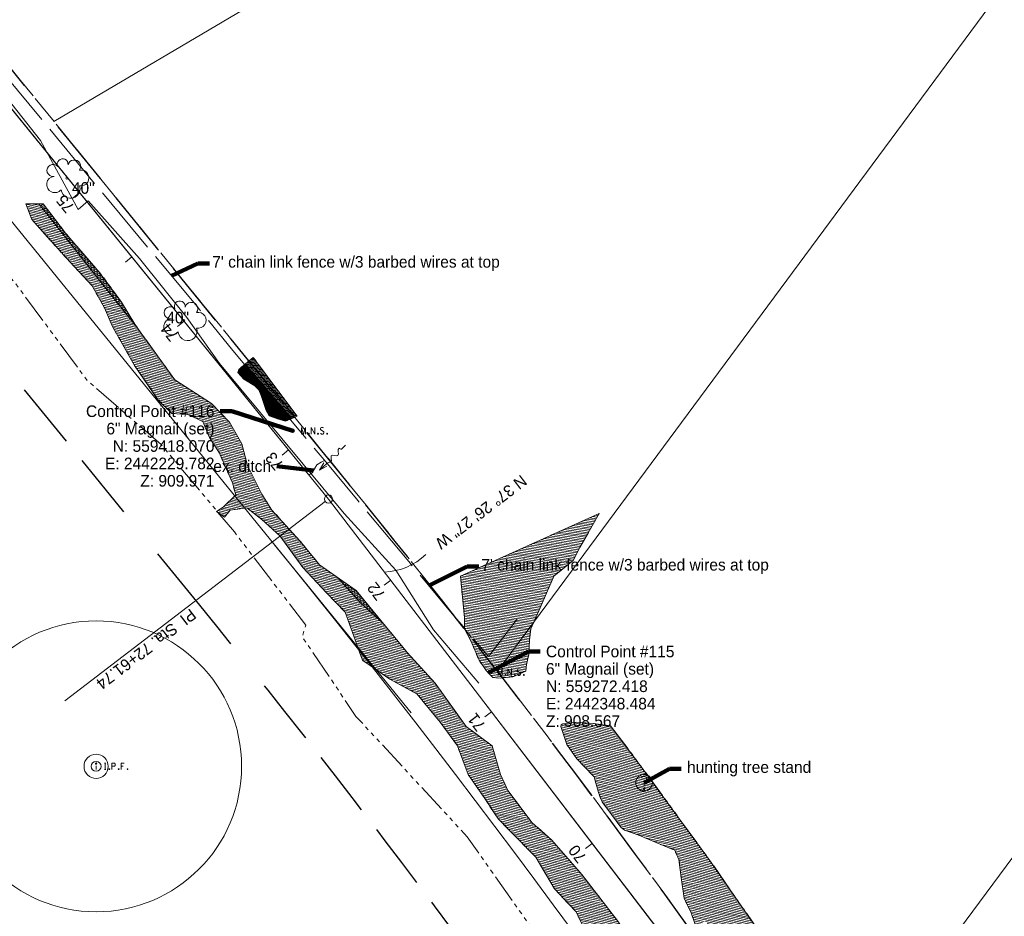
# Model space of a CAD drawing. Header units: feet. Extents: x 2433273 to 2447442, y 555003 to 575201.
# Tile 93 of 226: x 2442065 to 2442659, y 559125 to 559666. Entities that reach past the tile are written whole.
import ezdxf
from ezdxf.enums import TextEntityAlignment as Align

# ---------------------------------------------------------------- set-up
doc = ezdxf.new("R2010")
doc.units = ezdxf.units.FT
doc.header["$LTSCALE"] = 50
doc.header["$MEASUREMENT"] = 0
for name, pattern in [('cl20', [100, 5, -5, 80, -5, 5]), ('cl50', [100, 7.5, -7.5, 70, -7.5, 7.5]), ('corp', [0.4, 0.05, 0.09, 0.08, 0.09, 0.05, -0.04]), ('DGN Style 2', [484.236387, 290.541832, -193.694555]), ('DGN Style 3', [677.930942, 484.236387, -193.694555]), ('esmtrrex', [4.75, 0.8, -0.325, -0.325, 0.8, -0.3, 0.8, -0.3, 0.8, -0.3]), ('fenceex', [1, 0.85, -0.075, -0.075]), ('stream', [1.4, 0.7, -0.1, 0.1, -0.1, 0.1, -0.1, 0.1, -0.1])]:
    doc.linetypes.add(name, pattern=pattern)
for name, color, linetype, lineweight in [('DR_X_Ditch', 133, 'stream', 0), ('DR_X_Flow_Arrow', 151, 'Continuous', 0), ('DV_X_Corp_Line', 7, 'corp', 0), ('DV_X_Property_Line', 7, 'Continuous', 0), ('EV_Ecological_Wetlands', 151, 'stream', 13), ('GE_P_CL_50', 7, 'cl50', 13), ('RD_X_Fence', 230, 'fenceex', 0), ('RD_X_Misc_Items', 1, 'DGN Style 3', 13), ('RW_X_CL_20', 6, 'cl20', 0), ('RW_X_Esmt_RR', 6, 'esmtrrex', 30), ('SV_P_Control_Cells_Set', 7, 'Continuous', 0), ('SV_X_Mon_Cells_Found', 7, 'Continuous', 0), ('SV_X_Text', 7, 'Continuous', 0), ('SV_X_Top_of_Bank', 97, 'DGN Style 2', 0), ('UT_X_Electric_Cells', 1, 'Continuous', 0), ('VG_X_Cells', 3, 'Continuous', 0), ('VG_X_Text', 7, 'Continuous', 0)]:
    doc.layers.add(name, color=color, linetype=linetype, lineweight=lineweight)
doc.layers.add('GK_Visualization', color=30, linetype='Continuous', lineweight=13, plot=False)
doc.styles.add('Slanted-Normal LS 0.50', font='font31.shx', dxfattribs={"height": 0.14})
doc.styles.add('Slanted-Normal LS 0.50_0', font='font31.shx')
doc.styles.add('Style-font30', font='font30.shx')
doc.styles.add('Style-font31', font='font31.shx')
doc.dimstyles.new('Dec-0  Slanted', dxfattribs={"dimscale": 50, "dimtxt": 0.14, "dimasz": 0.14, "dimexe": 0.07, "dimexo": 0.07, "dimgap": 0.07, "dimtad": 1, "dimdec": 0, "dimzin": 3, "dimdsep": 46, "dimtxsty": 'Slanted-Normal LS 0.50_0', "dimcen": 0.09, "dimclrd": 97, "dimclre": 97, "dimclrt": 7, "dimadec": 0, "dimazin": 3, "dimtfac": 1, "dimtdec": 0, "dimtofl": 0, "dimtmove": 1, "dimatfit": 1, "dimfxl": 1, "dimtzin": 3, "dimlwd": 0, "dimlwe": 0, "dimarcsym": 0})

# ---------------------------------------------------------------- blocks, each defined once
blk = doc.blocks.new('X_113')
at = {"layer": 'GK_Visualization', "color": 1, "linetype": 'Continuous', "lineweight": 0}
for p, q in [((-0.07, -0.07), (0.07, 0.07)), ((-0.07, 0.07), (0.07, -0.07))]:
    blk.add_line(p, q, dxfattribs=at)
blk = doc.blocks.new('X_114')
at = {"layer": 'GK_Visualization', "color": 1, "linetype": 'Continuous', "lineweight": 0}
for p, q in [((-0.07, -0.07), (0.07, 0.07)), ((-0.07, 0.07), (0.07, -0.07))]:
    blk.add_line(p, q, dxfattribs=at)
blk = doc.blocks.new('DFL-X_2')
at = {"layer": 'DR_X_Flow_Arrow', "color": 151, "linetype": 'Continuous', "lineweight": 0, "flags": 128}
blk.add_lwpolyline([(-0.08, -0.0214), (0, 0), (-0.08, 0.0215)], dxfattribs=at)
at = {"layer": 'DR_X_Flow_Arrow', "color": 151, "linetype": 'Continuous', "lineweight": 0}
blk.add_open_spline([(0, 0), (-0.0277, 0.0001), (-0.0554, 0.0002), (-0.0831, 0.0003), (-0.0943, 0.0003), (-0.1051, 0.005), (-0.116, 0.0078), (-0.1231, 0.0095), (-0.1298, 0.0131), (-0.1368, 0.015), (-0.1546, 0.0198), (-0.1637, -0.0202), (-0.1792, -0.0218), (-0.1969, -0.0235), (-0.2128, 0.0182), (-0.2278, 0.0195), (-0.2441, 0.0209), (-0.2649, -0.0281), (-0.2838, -0.0218), (-0.2905, -0.0195), (-0.2867, 0.0007), (-0.2951, 0.0006), (-0.3134, 0.0004), (-0.3317, 0.0002), (-0.35, 0)], degree=3, knots=[0, 0, 0, 0, 0.203531, 0.203531, 0.203531, 0.286234, 0.286234, 0.286234, 0.340272, 0.340272, 0.340272, 0.477755, 0.477755, 0.477755, 0.633727, 0.633727, 0.633727, 0.804111, 0.804111, 0.804111, 0.865463, 0.865463, 0.865463, 1, 1, 1, 1], dxfattribs=at)
blk = doc.blocks.new('UOBJ_2')
at = {"layer": 'RD_X_Misc_Items', "color": 7, "linetype": 'Continuous', "lineweight": 0}
blk.add_line((0, -0.038), (0, -0.014), dxfattribs=at)
for centre, radius in [((0, 0), 0.1), ((0, -0.071), 0.00852)]:
    blk.add_circle(centre, radius, dxfattribs=at)
for centre, radius, start, end in [((-0.003, 0.041), 0.0377, 88.324, 152.5385), ((-0.001, 0.044), 0.0344, 291.9329, 92.4584), ((0.029, -0.012), 0.0294, 125.4618, 184.0829)]:
    blk.add_arc(centre, radius, start, end, dxfattribs=at)
blk = doc.blocks.new('TREE_3')
at = {"layer": 'VG_X_Cells', "color": 3, "linetype": 'Continuous', "lineweight": 0}
blk.add_circle((0, 0), 0.012, dxfattribs=at)
for centre, radius, start, end in [((-0.165, 0.093), 0.0735, 39.0625, 279.5412), ((-0.049, 0.168), 0.0658, 354.0047, 205.9741), ((0.091, 0.141), 0.0776, 323.83, 165.0376), ((-0.143, -0.077), 0.0987, 96.1722, 320.5737), ((0.173, 0.002), 0.0957, 259.1453, 101.4596), ((0.047, -0.13), 0.114, 184.9476, 19.4572)]:
    blk.add_arc(centre, radius, start, end, dxfattribs=at)
blk = doc.blocks.new('TREE_10')
at = {"layer": 'VG_X_Cells', "color": 3, "linetype": 'Continuous', "lineweight": 0}
blk.add_circle((0, 0), 0.012, dxfattribs=at)
for centre, radius, start, end in [((-0.165, 0.093), 0.0735, 39.0625, 279.5412), ((-0.049, 0.168), 0.0658, 354.0047, 205.9741), ((0.091, 0.141), 0.0776, 323.83, 165.0376), ((-0.143, -0.077), 0.0987, 96.1722, 320.5737), ((0.173, 0.002), 0.0957, 259.1453, 101.4596), ((0.047, -0.13), 0.114, 184.9476, 19.4572)]:
    blk.add_arc(centre, radius, start, end, dxfattribs=at)
blk = doc.blocks.new('MNAILS_16')
at = {"layer": 'SV_P_Control_Cells_Set', "linetype": 'Continuous', "lineweight": 0}
h = blk.add_hatch(color=7, dxfattribs=at)
edge = h.paths.add_edge_path()
edge.add_arc((0, 0), 0.0249, 0, 360)
at = {"layer": 'SV_P_Control_Cells_Set', "color": 7, "linetype": 'Continuous', "lineweight": 0, "flags": 128}
for points in [[(0.105, -0.04), (0.105, 0.04), (0.13, -0.04), (0.154, 0.04), (0.154, -0.04)], [(0.223, -0.04), (0.223, 0.04), (0.264, -0.04), (0.264, 0.04)], [(0.372, 0.034), (0.371, 0.036), (0.369, 0.037), (0.364, 0.039), (0.358, 0.04), (0.354, 0.04), (0.352, 0.04), (0.345, 0.038), (0.339, 0.034), (0.335, 0.029), (0.334, 0.024), (0.334, 0.02), (0.335, 0.015), (0.339, 0.011), (0.37, -0.008), (0.372, -0.01), (0.373, -0.013), (0.375, -0.017), (0.375, -0.02), (0.374, -0.024), (0.373, -0.027), (0.372, -0.03), (0.371, -0.032), (0.37, -0.034), (0.369, -0.036), (0.367, -0.038), (0.365, -0.039), (0.363, -0.039), (0.358, -0.04), (0.35, -0.04), (0.345, -0.039), (0.338, -0.034), (0.334, -0.031)], [(0.193, -0.029), (0.195, -0.029), (0.197, -0.031), (0.199, -0.033), (0.199, -0.036), (0.197, -0.039), (0.195, -0.04), (0.193, -0.04), (0.191, -0.039), (0.189, -0.036), (0.189, -0.033), (0.191, -0.031), (0.193, -0.029)], [(0.303, -0.029), (0.306, -0.029), (0.308, -0.031), (0.31, -0.033), (0.31, -0.036), (0.308, -0.039), (0.306, -0.04), (0.303, -0.04), (0.302, -0.039), (0.3, -0.036), (0.3, -0.033), (0.302, -0.031), (0.303, -0.029)], [(0.413, -0.029), (0.415, -0.029), (0.417, -0.031), (0.419, -0.033), (0.419, -0.036), (0.417, -0.039), (0.415, -0.04), (0.413, -0.04), (0.411, -0.039), (0.409, -0.036), (0.409, -0.033), (0.411, -0.031), (0.413, -0.029)]]:
    blk.add_lwpolyline(points, dxfattribs=at)
blk = doc.blocks.new('MNAILS_17')
at = {"layer": 'SV_P_Control_Cells_Set', "linetype": 'Continuous', "lineweight": 0}
h = blk.add_hatch(color=7, dxfattribs=at)
edge = h.paths.add_edge_path()
edge.add_arc((0, 0), 0.0249, 0, 360)
at = {"layer": 'SV_P_Control_Cells_Set', "color": 7, "linetype": 'Continuous', "lineweight": 0, "flags": 128}
for points in [[(0.105, -0.04), (0.105, 0.04), (0.13, -0.04), (0.154, 0.04), (0.154, -0.04)], [(0.223, -0.04), (0.223, 0.04), (0.264, -0.04), (0.264, 0.04)], [(0.372, 0.034), (0.371, 0.036), (0.369, 0.037), (0.364, 0.039), (0.358, 0.04), (0.354, 0.04), (0.352, 0.04), (0.345, 0.038), (0.339, 0.034), (0.335, 0.029), (0.334, 0.024), (0.334, 0.02), (0.335, 0.015), (0.339, 0.011), (0.37, -0.008), (0.372, -0.01), (0.373, -0.013), (0.375, -0.017), (0.375, -0.02), (0.374, -0.024), (0.373, -0.027), (0.372, -0.03), (0.371, -0.032), (0.37, -0.034), (0.369, -0.036), (0.367, -0.038), (0.365, -0.039), (0.363, -0.039), (0.358, -0.04), (0.35, -0.04), (0.345, -0.039), (0.338, -0.034), (0.334, -0.031)], [(0.193, -0.029), (0.195, -0.029), (0.197, -0.031), (0.199, -0.033), (0.199, -0.036), (0.197, -0.039), (0.195, -0.04), (0.193, -0.04), (0.191, -0.039), (0.189, -0.036), (0.189, -0.033), (0.191, -0.031), (0.193, -0.029)], [(0.303, -0.029), (0.306, -0.029), (0.308, -0.031), (0.31, -0.033), (0.31, -0.036), (0.308, -0.039), (0.306, -0.04), (0.303, -0.04), (0.302, -0.039), (0.3, -0.036), (0.3, -0.033), (0.302, -0.031), (0.303, -0.029)], [(0.413, -0.029), (0.415, -0.029), (0.417, -0.031), (0.419, -0.033), (0.419, -0.036), (0.417, -0.039), (0.415, -0.04), (0.413, -0.04), (0.411, -0.039), (0.409, -0.036), (0.409, -0.033), (0.411, -0.031), (0.413, -0.029)]]:
    blk.add_lwpolyline(points, dxfattribs=at)
blk = doc.blocks.new('IPID_8')
at = {"layer": 'SV_X_Mon_Cells_Found', "color": 2, "linetype": 'Continuous', "lineweight": 0}
blk.add_line((0, 0.006), (0, -0.038), dxfattribs=at)
at = {"layer": 'SV_X_Mon_Cells_Found', "color": 2, "linetype": 'Continuous', "lineweight": 0, "flags": 128}
for points in [[(0.102, 0.04), (0.119, 0.04)], [(0.11, -0.04), (0.11, 0.04)], [(0.189, -0.04), (0.189, 0.04), (0.215, 0.04), (0.218, 0.039), (0.222, 0.038), (0.223, 0.037), (0.225, 0.036), (0.227, 0.032), (0.229, 0.029), (0.23, 0.024), (0.23, 0.017), (0.229, 0.014), (0.228, 0.01), (0.226, 0.006), (0.224, 0.004), (0.222, 0.003), (0.219, 0.002), (0.215, 0.001), (0.189, 0.001)], [(0.339, 0.04), (0.301, 0.04), (0.301, -0.04)], [(0.301, 0.001), (0.328, 0.001)], [(0.102, -0.04), (0.119, -0.04)], [(0.158, -0.029), (0.161, -0.029), (0.163, -0.031), (0.164, -0.033), (0.164, -0.036), (0.163, -0.039), (0.161, -0.04), (0.158, -0.04), (0.157, -0.039), (0.155, -0.036), (0.155, -0.033), (0.157, -0.031), (0.158, -0.029)], [(0.271, -0.029), (0.273, -0.029), (0.275, -0.031), (0.277, -0.033), (0.277, -0.036), (0.275, -0.039), (0.273, -0.04), (0.271, -0.04), (0.269, -0.039), (0.267, -0.036), (0.267, -0.033), (0.269, -0.031), (0.271, -0.029)], [(0.378, -0.029), (0.381, -0.029), (0.383, -0.031), (0.384, -0.033), (0.384, -0.036), (0.383, -0.039), (0.381, -0.04), (0.378, -0.04), (0.377, -0.039), (0.375, -0.036), (0.375, -0.033), (0.377, -0.031), (0.378, -0.029)]]:
    blk.add_lwpolyline(points, dxfattribs=at)
at = {"layer": 'SV_X_Mon_Cells_Found', "color": 2, "linetype": 'Continuous', "lineweight": 0}
for centre, radius in [((0, 0), 0.06), ((0, 0.033), 0.008)]:
    blk.add_circle(centre, radius, dxfattribs=at)

msp = doc.modelspace()

# ---------------------------------------------------------------- hatches: boundary and pattern name
at = {"layer": 'EV_Ecological_Wetlands', "linetype": 'Continuous'}
h = msp.add_hatch(dxfattribs=at)
h.set_pattern_fill('HATCH', color=256, style=0, pattern_type=2)
h.set_pattern_definition([(168.08043, (2442392.7543, 559052.0594), (-0.2065384, -0.9784385), [])])
h.paths.add_polyline_path([(2442500.16, 559087.26), (2442511.01, 559082.49), (2442516.65, 559077.71), (2442520.99, 559071.64), (2442532.28, 559055.14), (2442537.05, 559045.16), (2442538.35, 559040.39), (2442550.94, 559015.65), (2442557.88, 559009.57), (2442570.91, 558994.38), (2442573.94, 558987), (2442574.81, 558979.62), (2442572.64, 558965.3), (2442571.77, 558961.39), (2442572.64, 558954.01), (2442576.98, 558949.24), (2442590, 558954.01), (2442598.25, 558954.88), (2442601.29, 558947.5), (2442612.57, 558923.2), (2442618.21, 558912.35), (2442628.63, 558903.23), (2442638.18, 558898.02), (2442649.03, 558889.78), (2442655.11, 558885), (2442657.71, 558873.28), (2442661.62, 558858.96), (2442662.49, 558844.64), (2442664.66, 558835.09), (2442685.49, 558798.63), (2442688.09, 558788.65), (2442686.36, 558776.93), (2442685.64, 558768.84), (2442687.21, 558766.75), (2442688.34, 558765.71), (2442689.46, 558766.75), (2442692, 558770.85), (2442695.04, 558768.68), (2442705.02, 558743.51), (2442709.36, 558723.98), (2442707.19, 558718.34), (2442704.15, 558715.3), (2442697.21, 558711.39), (2442692, 558710.96), (2442688.53, 558715.73), (2442681.58, 558727.89), (2442678.98, 558737.87), (2442670.3, 558744.38), (2442664.22, 558748.28), (2442660.75, 558763.48), (2442662.05, 558765.65), (2442662.05, 558771.72), (2442648.6, 558792.99), (2442636.44, 558807.75), (2442628.63, 558817.3), (2442612.62, 558829.93), (2442605.24, 558848.81), (2442590, 558882.4), (2442581.32, 558894.12), (2442576.55, 558901.93), (2442573.51, 558910.61), (2442559.62, 558932.75), (2442540.96, 558950.54), (2442520.12, 558982.23), (2442505.8, 559003.93), (2442492.78, 559023.02), (2442482.36, 559042.99), (2442466.74, 559061.22), (2442456.32, 559078.58), (2442439.4, 559102.02), (2442425.94, 559121.98), (2442404.24, 559150.19), (2442386.01, 559171.03), (2442374.29, 559181.44), (2442359.53, 559200.98), (2442355.19, 559210.52), (2442349.99, 559227.89), (2442334.36, 559239.6), (2442315.7, 559265.65), (2442298.77, 559284.31), (2442267.95, 559321.64), (2442245.82, 559337.26), (2442234.1, 559351.58), (2442217.17, 559370.25), (2442211.1, 559379.8), (2442202.42, 559397.16), (2442198.94, 559410.18), (2442191.57, 559423.2), (2442180.71, 559434.48), (2442158.58, 559448.81), (2442135.14, 559481.36), (2442126.46, 559495.68), (2442113.01, 559513.91), (2442092.61, 559537.35), (2442079.15, 559555.14), (2442068.74, 559555.14), (2442072.21, 559545.59), (2442095.21, 559519.99), (2442108.67, 559505.66), (2442116.04, 559492.21), (2442120.82, 559481.36), (2442134.27, 559457.49), (2442148.6, 559436.65), (2442156.84, 559428.41), (2442166.39, 559427.97), (2442175.51, 559423.63), (2442179.41, 559414.08), (2442185.49, 559404.53), (2442193.3, 559386.74), (2442195.47, 559379.36), (2442187.66, 559371.98), (2442183.75, 559369.38), (2442188.53, 559365.91), (2442192, 559370.25), (2442201.98, 559371.55), (2442211.1, 559364.6), (2442221.95, 559354.62), (2442235.84, 559335.52), (2442250.16, 559320.33), (2442261.44, 559308.61), (2442271.86, 559279.53), (2442288.35, 559268.25), (2442304.85, 559259.14), (2442318.74, 559242.21), (2442329.15, 559227.89), (2442335.66, 559210.52), (2442345.21, 559196.64), (2442353.89, 559183.61), (2442376.46, 559160.61), (2442387.75, 559141.51), (2442400.77, 559127.63), (2442407.28, 559114.17), (2442412.05, 559104.62), (2442425.07, 559085.96), (2442444.6, 559058.18), (2442454.59, 559046.46), (2442462.4, 559038.22), (2442466.3, 559027.8), (2442478.02, 559015.21), (2442486.7, 558995.25), (2442501.03, 558973.55), (2442521.86, 558943.16), (2442542.69, 558914.95), (2442560.05, 558882.83), (2442574.81, 558870.68), (2442584.79, 558855.92), (2442592.61, 558842.47), (2442598.25, 558826.41), (2442611.7, 558815.56), (2442614.31, 558812.96), (2442626.03, 558788.65), (2442639.48, 558773.46), (2442645.12, 558760.87), (2442653.37, 558743.51), (2442668.56, 558727.89), (2442683.32, 558700.98), (2442695.47, 558681.01), (2442698.94, 558673.2), (2442721.08, 558631.53), (2442727.59, 558616.77), (2442743.48, 558582.92), (2442749.38, 558569.03), (2442751.68, 558557.96), (2442770.56, 558548.89), (2442784.1, 558553.75), (2442791.39, 558560.35), (2442801.46, 558565.91), (2442818.82, 558556.88), (2442825.42, 558550.98), (2442843.13, 558547.85), (2442853.89, 558548.89), (2442859.45, 558546.81), (2442874.03, 558535.35), (2442878.89, 558532.57), (2442884.1, 558532.92), (2442888.96, 558537.78), (2442825.07, 558577.36), (2442773.68, 558689.52), (2442687.57, 558849.93), (2442596.25, 558992.99), (2442481.32, 559158.96), (2442440.7, 559214.52), (2442421.6, 559240.04), (2442411.18, 559241.34), (2442400.77, 559242.21), (2442392.68, 559241.22), (2442391.63, 559240.65), (2442391.43, 559239.56), (2442395.12, 559228.75), (2442401.2, 559220.07), (2442411.62, 559209.22), (2442414.22, 559199.67), (2442416.39, 559194.03), (2442427.68, 559178.84), (2442429.85, 559177.1), (2442438.53, 559174.07), (2442449.38, 559169.29), (2442460.23, 559164.95), (2442462.83, 559159.31), (2442464.13, 559148.46), (2442465.87, 559135.87), (2442470.21, 559127.19), (2442470.65, 559125.89), (2442473.25, 559118.51), (2442478.02, 559109.83), (2442486.05, 559100.73), (2442485.54, 559101.37), (2442477.44, 559112.94), (2442475.24, 559115.62), (2442474.45, 559116.83), (2442474.19, 559117.83), (2442474.13, 559118.57), (2442474.76, 559119.41), (2442476.6, 559120.88), (2442478.44, 559122.27), (2442505.18, 559087.35), (2442503.68, 559086.39), (2442502.58, 559086.23), (2442500.16, 559087.28), (2442500.06, 559087.34)])
h = msp.add_hatch(dxfattribs=at)
h.set_pattern_fill('HATCH', color=256, style=0, pattern_type=2)
h.set_pattern_definition([(204.6175, (2442077.86, 559490.4031), (0.416558, -0.909109), [])])
h.paths.add_polyline_path([(2442135.14, 559481.36), (2442126.46, 559495.68), (2442113.01, 559513.91), (2442092.61, 559537.35), (2442079.15, 559555.14), (2442076.52, 559555.14), (2442082.93, 559547.05), (2442114, 559507.87), (2442135.71, 559480.56)])
h = msp.add_hatch(dxfattribs=at)
h.set_pattern_fill('HATCH', color=256, style=0, pattern_type=2)
h.set_pattern_definition([(219.0787, (2442190.1383, 559463.7557), (0.315194, -0.38814), [])])
h.paths.add_polyline_path([(2442199.74, 559457.2), (2442197.13, 559455.14), (2442196.7, 559453.3), (2442200.28, 559449.28), (2442206.79, 559445.16), (2442209.18, 559442.88), (2442210.7, 559439.41), (2442213.63, 559430.4), (2442215.58, 559427.15), (2442221.22, 559425.19), (2442225.45, 559423.89), (2442229.23, 559425.55), (2442205.36, 559453.24), (2442201.28, 559458.48)])
h = msp.add_hatch(dxfattribs=at)
h.set_pattern_fill('HATCH', color=256, style=0, pattern_type=2)
h.set_pattern_definition([(174.0787, (2442211.70304, 559463.3357), (-0.051581, -0.4973323), [])])
h.paths.add_polyline_path([(2442232.39, 559426.94), (2442205.91, 559462.31), (2442201.28, 559458.48), (2442205.36, 559453.24), (2442229.23, 559425.55)])
h = msp.add_hatch(dxfattribs=at)
h.set_pattern_fill('HATCH', color=256, style=0, pattern_type=2)
h.set_pattern_definition([(172.44097, (2442293.257, 559417.204), (-0.1315476, -0.99131), [])])
h.paths.add_polyline_path([(2442333.49, 559305.14), (2442333.49, 559298.63), (2442337.4, 559290.82), (2442342.17, 559279.53), (2442346.51, 559273.46), (2442348.25, 559271.29), (2442350.42, 559269.12), (2442353.89, 559268.68), (2442362.57, 559269.55), (2442370.38, 559273.02), (2442370.82, 559276.93), (2442372.12, 559283.01), (2442372.55, 559291.69), (2442373.42, 559298.63), (2442379.07, 559311.22), (2442387.31, 559330.32), (2442399.03, 559339.86), (2442402.94, 559347.68), (2442414.66, 559368.08), (2442330.89, 559330.32)])
h = msp.add_hatch(dxfattribs=at)
h.set_pattern_fill('HATCH', color=256, style=0, pattern_type=2)
h.set_pattern_definition([(204.6175, (2442217.9272, 559295.5982), (0.416558, -0.909109), [])])
h.paths.add_polyline_path([(2442267.95, 559321.64), (2442256.83, 559329.49), (2442270.76, 559313.99), (2442284.19, 559301.98)])

# ---------------------------------------------------------------- linework, layer by layer
at = {"layer": 'DR_X_Ditch', "ltscale": 0.500001, "flags": 128}
msp.add_lwpolyline([(2441358.41, 560427.51), (2441355.38, 560425.57), (2441352.75, 560408.92), (2441351.11, 560395.81), (2441349.48, 560385.99), (2441350.7, 560379.84), (2441356.85, 560371.66), (2441368.72, 560357.73), (2441397.38, 560327.02), (2441414.58, 560306.55), (2441434.23, 560277.07), (2441455.94, 560248.41), (2441472.02, 560239.05), (2441524.16, 560171.74), (2441570.41, 560119.22), (2441631.72, 560050.14), (2441688.18, 559971.8), (2441720.61, 559937.57), (2441758.8, 559870.69), (2441811.11, 559812.92), (2441841.05, 559767.33), (2441924.21, 559674.5), (2441993.78, 559587.12), (2442062.29, 559507.2), (2442105.72, 559448.43), (2442150.25, 559409.82), (2442194.5, 559356.99), (2442237.65, 559300.72), (2442235.48, 559293.84), (2442267.88, 559245.7), (2442335, 559173.06), (2442429.45, 559039.15), (2442475.06, 558964.21), (2442507.5, 558921.86), (2442529.84, 558887.42), (2442538.75, 558878.11), (2442552.64, 558871.16), (2442569.49, 558860.72), (2442580.62, 558823.82), (2442606.84, 558787.78), (2442606.84, 558764.86), (2442632.36, 558720.07), (2442655.28, 558679.45), (2442694.34, 558606.01)], dxfattribs=at)
at = {"layer": 'DR_X_Ditch', "flags": 128}
msp.add_lwpolyline([(2442248.99, 559400.08), (2442246.99, 559399.13), (2442244.21, 559397.5), (2442241.45, 559392.72), (2442239.6, 559391.5)], dxfattribs=at)
at = {"layer": 'DV_X_Corp_Line', "flags": 128}
msp.add_lwpolyline([(2442298.01, 557666.02), (2442294.58, 558000.57), (2442425.8, 558006.5), (2442420.01, 558432.52), (2442560.79, 558435.45), (2442758.43, 558439.57), (2442860.6, 558441.7), (2443033.79, 558444.61), (2443023.24, 559005.75), (2442548.67, 559004.51, 0.020581), (2442263.58, 559386.03), (2441313.86, 560553.53), (2441470.06, 560781.86), (2442304.23, 560137.88, 0.130723), (2442394.25, 560099.97), (2442424.18, 560095.79, -0.130727), (2442542.63, 560045.9), (2442658.34, 559956.35), (2442963.02, 560352.65)], format="xyb", dxfattribs=at)
at = {"layer": 'DV_X_Property_Line'}
for p, q in [((2442085.64, 559604.77), (2442612.27, 559916.13)), ((2442807.89, 559887.41), (2442353.23, 559272.97)), ((2443018.75, 559639.79), (2442548.67, 559004.51))]:
    msp.add_line(p, q, dxfattribs=at)
at = {"layer": 'EV_Ecological_Wetlands', "linetype": 'Continuous', "flags": 128}
for points in [[(2442425.94, 559121.98), (2442404.24, 559150.19), (2442386.01, 559171.03), (2442374.29, 559181.44), (2442359.53, 559200.98), (2442355.19, 559210.52), (2442349.99, 559227.89), (2442334.36, 559239.6), (2442315.7, 559265.65), (2442298.77, 559284.31), (2442267.95, 559321.64), (2442245.82, 559337.26), (2442234.1, 559351.58), (2442217.17, 559370.25), (2442211.1, 559379.8), (2442202.42, 559397.16), (2442198.94, 559410.18), (2442191.57, 559423.2), (2442180.71, 559434.48), (2442158.58, 559448.81), (2442135.14, 559481.36), (2442126.46, 559495.68), (2442113.01, 559513.91), (2442092.61, 559537.35), (2442079.15, 559555.14), (2442068.74, 559555.14), (2442072.21, 559545.59), (2442095.21, 559519.99), (2442108.67, 559505.66), (2442116.04, 559492.21), (2442120.82, 559481.36), (2442134.27, 559457.49), (2442148.6, 559436.65), (2442156.84, 559428.41), (2442166.39, 559427.97), (2442175.51, 559423.63), (2442179.41, 559414.08), (2442185.49, 559404.53), (2442193.3, 559386.74), (2442195.47, 559379.36), (2442187.66, 559371.98), (2442183.75, 559369.38), (2442188.53, 559365.91), (2442192, 559370.25), (2442201.98, 559371.55), (2442211.1, 559364.6), (2442221.95, 559354.62), (2442235.84, 559335.52), (2442250.16, 559320.33), (2442261.44, 559308.61), (2442271.86, 559279.53), (2442288.35, 559268.25), (2442304.85, 559259.14), (2442318.74, 559242.21), (2442329.15, 559227.89), (2442335.66, 559210.52), (2442345.21, 559196.64), (2442353.89, 559183.61), (2442376.46, 559160.61), (2442387.75, 559141.51), (2442400.77, 559127.63), (2442407.28, 559114.17)], [(2442596.25, 558992.99), (2442481.32, 559158.96), (2442440.7, 559214.52), (2442421.6, 559240.04), (2442411.18, 559241.34), (2442400.77, 559242.21), (2442392.68, 559241.22), (2442391.63, 559240.65), (2442391.43, 559239.56), (2442395.12, 559228.75), (2442401.2, 559220.07), (2442411.62, 559209.22), (2442414.22, 559199.67), (2442416.39, 559194.03), (2442427.68, 559178.84), (2442429.85, 559177.1), (2442438.53, 559174.07), (2442449.38, 559169.29), (2442460.23, 559164.95), (2442462.83, 559159.31), (2442464.13, 559148.46), (2442465.87, 559135.87), (2442470.21, 559127.19), (2442470.65, 559125.89), (2442473.25, 559118.51)]]:
    msp.add_lwpolyline(points, dxfattribs=at)
at = {"layer": 'EV_Ecological_Wetlands', "ltscale": 0.500001, "flags": 128}
for points in [[(2442421.6, 559240.04), (2442440.7, 559214.52), (2442481.32, 559158.96), (2442596.25, 558992.99), (2442687.57, 558849.93), (2442773.68, 558689.52), (2442825.07, 558577.36), (2442888.96, 558537.78), (2442884.1, 558532.92), (2442878.89, 558532.57), (2442874.03, 558535.35), (2442859.45, 558546.81), (2442853.89, 558548.89), (2442843.13, 558547.85), (2442825.42, 558550.98), (2442818.82, 558556.88), (2442801.46, 558565.91), (2442791.39, 558560.35), (2442784.1, 558553.75), (2442770.56, 558548.89), (2442751.68, 558557.96), (2442749.38, 558569.03), (2442743.48, 558582.92), (2442727.59, 558616.77), (2442721.08, 558631.53), (2442698.94, 558673.2), (2442695.47, 558681.01), (2442683.32, 558700.98), (2442668.56, 558727.89), (2442653.37, 558743.51), (2442645.12, 558760.87), (2442639.48, 558773.46), (2442626.03, 558788.65), (2442614.31, 558812.96), (2442611.7, 558815.56), (2442598.25, 558826.41), (2442592.61, 558842.47), (2442584.79, 558855.92), (2442574.81, 558870.68), (2442560.05, 558882.83), (2442542.69, 558914.95), (2442521.86, 558943.16), (2442501.03, 558973.55), (2442486.7, 558995.25), (2442478.02, 559015.21), (2442466.3, 559027.8), (2442462.4, 559038.22), (2442454.59, 559046.46), (2442444.6, 559058.18), (2442425.07, 559085.96), (2442412.05, 559104.62), (2442407.28, 559114.17), (2442400.77, 559127.63), (2442387.75, 559141.51), (2442376.46, 559160.61), (2442353.89, 559183.61), (2442345.21, 559196.64), (2442335.66, 559210.52), (2442329.15, 559227.89), (2442318.74, 559242.21), (2442304.85, 559259.14), (2442288.35, 559268.25), (2442271.86, 559279.53), (2442261.44, 559308.61), (2442250.16, 559320.33), (2442235.84, 559335.52), (2442221.95, 559354.62), (2442211.1, 559364.6), (2442201.98, 559371.55), (2442192, 559370.25), (2442188.53, 559365.91), (2442183.75, 559369.38), (2442187.66, 559371.98), (2442195.47, 559379.36), (2442193.3, 559386.74), (2442185.49, 559404.53), (2442179.41, 559414.08), (2442175.51, 559423.63), (2442166.39, 559427.97), (2442156.84, 559428.41), (2442148.6, 559436.65), (2442134.27, 559457.49), (2442120.82, 559481.36), (2442116.04, 559492.21), (2442108.67, 559505.66), (2442095.21, 559519.99), (2442072.21, 559545.59), (2442068.74, 559555.14), (2442079.15, 559555.14), (2442092.61, 559537.35), (2442113.01, 559513.91), (2442126.46, 559495.68), (2442135.14, 559481.36), (2442158.58, 559448.81), (2442180.71, 559434.48), (2442191.57, 559423.2), (2442198.94, 559410.18), (2442202.42, 559397.16), (2442211.1, 559379.8), (2442217.17, 559370.25), (2442234.1, 559351.58), (2442245.82, 559337.26), (2442267.95, 559321.64), (2442298.77, 559284.31), (2442315.7, 559265.65), (2442334.36, 559239.6), (2442349.99, 559227.89), (2442355.19, 559210.52), (2442359.53, 559200.98), (2442374.29, 559181.44), (2442386.01, 559171.03), (2442404.24, 559150.19), (2442425.94, 559121.98), (2442439.4, 559102.02), (2442456.32, 559078.58), (2442466.74, 559061.22), (2442482.36, 559042.99), (2442492.78, 559023.02), (2442505.8, 559003.93), (2442520.12, 558982.23), (2442540.96, 558950.54), (2442559.62, 558932.75), (2442573.51, 558910.61), (2442576.55, 558901.93), (2442581.32, 558894.12), (2442590, 558882.4), (2442605.24, 558848.81), (2442612.62, 558829.93), (2442628.63, 558817.3), (2442636.44, 558807.75), (2442648.6, 558792.99), (2442662.05, 558771.72), (2442662.05, 558765.65), (2442660.75, 558763.48), (2442664.22, 558748.28), (2442670.3, 558744.38), (2442678.98, 558737.87), (2442681.58, 558727.89), (2442688.53, 558715.73), (2442692, 558710.96), (2442697.21, 558711.39), (2442704.15, 558715.3), (2442707.19, 558718.34), (2442709.36, 558723.98), (2442705.02, 558743.51), (2442695.04, 558768.68), (2442692, 558770.85), (2442689.46, 558766.75), (2442688.34, 558765.71), (2442687.21, 558766.75), (2442685.64, 558768.84), (2442686.36, 558776.93), (2442688.09, 558788.65), (2442685.49, 558798.63), (2442664.66, 558835.09), (2442662.49, 558844.64), (2442661.62, 558858.96), (2442657.71, 558873.28), (2442655.11, 558885), (2442649.03, 558889.78), (2442638.18, 558898.02), (2442628.63, 558903.23), (2442618.21, 558912.35), (2442612.57, 558923.2), (2442601.29, 558947.5), (2442598.25, 558954.88), (2442590, 558954.01), (2442576.98, 558949.24), (2442572.64, 558954.01), (2442571.77, 558961.39), (2442572.64, 558965.3), (2442574.81, 558979.62), (2442573.94, 558987), (2442570.91, 558994.38), (2442557.88, 559009.57), (2442550.94, 559015.65), (2442538.35, 559040.39), (2442537.05, 559045.16), (2442532.28, 559055.14), (2442520.99, 559071.64), (2442516.65, 559077.71), (2442511.01, 559082.49), (2442500.16, 559087.26), (2442491.04, 559095.07), (2442478.02, 559109.83), (2442473.25, 559118.51), (2442470.65, 559125.89), (2442470.21, 559127.19), (2442465.87, 559135.87), (2442464.13, 559148.46), (2442462.83, 559159.31), (2442460.23, 559164.95), (2442449.38, 559169.29), (2442438.53, 559174.07), (2442429.85, 559177.1), (2442427.68, 559178.84), (2442416.39, 559194.03), (2442414.22, 559199.67), (2442411.62, 559209.22), (2442401.2, 559220.07), (2442395.12, 559228.75), (2442391.43, 559239.56), (2442391.63, 559240.65), (2442392.68, 559241.22), (2442400.77, 559242.21), (2442411.18, 559241.34), (2442421.6, 559240.04)], [(2442232.39, 559426.94), (2442225.45, 559423.89), (2442221.22, 559425.19), (2442215.58, 559427.15), (2442213.63, 559430.4), (2442210.7, 559439.41), (2442209.18, 559442.88), (2442206.79, 559445.16), (2442200.28, 559449.28), (2442196.7, 559453.3), (2442197.13, 559455.14), (2442199.74, 559457.2), (2442205.91, 559462.31), (2442232.39, 559426.94)], [(2442330.89, 559330.32), (2442414.66, 559368.08), (2442402.94, 559347.68), (2442399.03, 559339.86), (2442387.31, 559330.32), (2442379.07, 559311.22), (2442373.42, 559298.63), (2442372.55, 559291.69), (2442372.12, 559283.01), (2442370.82, 559276.93), (2442370.38, 559273.02), (2442362.57, 559269.55), (2442353.89, 559268.68), (2442350.42, 559269.12), (2442348.25, 559271.29), (2442346.51, 559273.46), (2442342.17, 559279.53), (2442337.4, 559290.82), (2442333.49, 559298.63), (2442333.49, 559305.14), (2442330.89, 559330.32)]]:
    msp.add_lwpolyline(points, close=True, dxfattribs=at)
at = {"layer": 'EV_Ecological_Wetlands', "linetype": 'Continuous', "flags": 128}
for points in [[(2442135.14, 559481.36), (2442126.46, 559495.68), (2442113.01, 559513.91), (2442092.61, 559537.35), (2442079.15, 559555.14), (2442076.52, 559555.14), (2442082.93, 559547.05), (2442114, 559507.87), (2442135.71, 559480.56), (2442135.14, 559481.36)], [(2442199.74, 559457.2), (2442197.13, 559455.14), (2442196.7, 559453.3), (2442200.28, 559449.28), (2442206.79, 559445.16), (2442209.18, 559442.88), (2442210.7, 559439.41), (2442213.63, 559430.4), (2442215.58, 559427.15), (2442221.22, 559425.19), (2442225.45, 559423.89), (2442229.23, 559425.55), (2442205.36, 559453.24), (2442201.28, 559458.48), (2442199.74, 559457.2)], [(2442232.39, 559426.94), (2442205.91, 559462.31), (2442201.28, 559458.48), (2442205.36, 559453.24), (2442229.23, 559425.55), (2442232.39, 559426.94)], [(2442333.49, 559305.14), (2442333.49, 559298.63), (2442337.4, 559290.82), (2442342.17, 559279.53), (2442346.51, 559273.46), (2442348.25, 559271.29), (2442350.42, 559269.12), (2442353.89, 559268.68), (2442362.57, 559269.55), (2442370.38, 559273.02), (2442370.82, 559276.93), (2442372.12, 559283.01), (2442372.55, 559291.69), (2442373.42, 559298.63), (2442379.07, 559311.22), (2442387.31, 559330.32), (2442399.03, 559339.86), (2442402.94, 559347.68), (2442414.66, 559368.08), (2442330.89, 559330.32), (2442333.49, 559305.14)], [(2442267.95, 559321.64), (2442256.83, 559329.49), (2442270.76, 559313.99), (2442284.19, 559301.98), (2442267.95, 559321.64)]]:
    msp.add_lwpolyline(points, close=True, dxfattribs=at)
at = {"layer": 'GE_P_CL_50'}
for p, q in [((2442251.31, 559376.86), (2441754.32, 559988.88)), ((2442339.87, 559261.21), (2442251.31, 559376.86)), ((2442488.3, 559067.36), (2442339.87, 559261.21))]:
    msp.add_line(p, q, dxfattribs=at)
at = {"layer": 'GE_P_CL_50', "linetype": 'Continuous'}
for p, q in [((2442101.12, 559561.82), (2442097.24, 559558.67)), ((2442132.64, 559523), (2442128.76, 559519.85)), ((2442164.16, 559484.19), (2442160.28, 559481.04)), ((2442227.2, 559406.56), (2442223.31, 559403.41)), ((2442249.33, 559375.34), (2442092.22, 559255.05)), ((2442288.85, 559327.84), (2442284.88, 559324.8)), ((2442349.64, 559248.44), (2442345.67, 559245.4)), ((2442410.44, 559169.04), (2442406.47, 559166.01))]:
    msp.add_line(p, q, dxfattribs=at)
msp.add_circle((2442251.31, 559376.86), 2.5, dxfattribs=at)
msp.add_arc((2442283.51, 559371.07), 38.32, 272.32916, 313.75684, dxfattribs=at)
at = {"layer": 'GK_Visualization', "color": 1, "flags": 128}
msp.add_lwpolyline([(2443312.23, 558325.74), (2443280.68, 558427.93, 0.449483), (2443198.98, 558465.05), (2443070.06, 558407.74, -0.099787), (2443046.91, 558402.58), (2442900.2, 558399.57, -0.279414), (2442846.36, 558430.71), (2442766.38, 558576.62), (2442669.3, 558791.73), (2442536.89, 558995), (2442488.3, 559067.36), (2442339.87, 559261.21), (2442251.31, 559376.86), (2441754.32, 559988.88)], format="xyb", dxfattribs=at)
at = {"layer": 'RD_X_Fence', "flags": 128}
msp.add_lwpolyline([(2442365.15, 559304.36), (2442347.8, 559281.79), (2442324.98, 559308.86), (2442299.75, 559339.13), (2442268.21, 559376.93), (2442248.64, 559400.49), (2442224.21, 559429.73), (2442193.64, 559466.61), (2442172.19, 559492.91), (2442143.15, 559527.8), (2442110.4, 559567.18), (2442082.36, 559601.02), (2442055.73, 559633.21), (2442011.33, 559686.67), (2441981.9, 559722.79), (2441950.33, 559761.66), (2441912.55, 559809.17)], dxfattribs=at)
at = {"layer": 'RW_X_CL_20'}
for q in [(2438921.81, 563402.2), (2439727.24, 562412.07)]:
    msp.add_line((2442616.69, 558860.03), q, dxfattribs=at)
msp.add_arc((2437773.82, 555733.78), 5729.65, 26.560437, 39.127103, dxfattribs=at)
msp.add_arc((2437773.82, 555733.78), 5729.65, 26.560437, 39.127103, dxfattribs=at)
at = {"layer": 'RW_X_Esmt_RR'}
for p, q in [((2442173.59, 559312.83), (2441167.05, 560550.19)), ((2442263.58, 559386.03), (2441313.86, 560553.53))]:
    msp.add_line(p, q, dxfattribs=at)
for radius, start, end in [(5787.65, 34.410882, 39.127103), (5671.65, 28.49441, 39.1271)]:
    msp.add_arc((2437773.82, 555733.78), radius, start, end, dxfattribs=at)
at = {"layer": 'SV_X_Top_of_Bank', "flags": 128}
msp.add_lwpolyline([(2442341.95, 559265.66), (2442314.64, 559298.02), (2442291.96, 559333.92), (2442260.83, 559368.2), (2442185.58, 559458.76), (2442165.83, 559486.51), (2442137.32, 559522.15), (2442106.19, 559556.91), (2442100.2, 559551.72), (2442077.45, 559593.37), (2442048, 559630.63), (2442031.33, 559643.98), (2442013, 559638.2), (2441988.95, 559664.26)], dxfattribs=at)
at = {"layer": 'UT_X_Electric_Cells'}
for radius in [87.79, 7.31]:
    msp.add_circle((2442111.09, 559215.53), radius, dxfattribs=at)

# ---------------------------------------------------------------- block references
at = {"layer": 'DR_X_Flow_Arrow', "color": 151, "linetype": 'Continuous', "lineweight": 0, "xscale": 62.50000000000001, "yscale": 62.50000000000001, "zscale": 62.50000000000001, "rotation": 223.9319691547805}
msp.add_blockref('DFL-X_2', (2442245.88, 559394.22), dxfattribs=at)
at = {"layer": 'GK_Visualization', "color": 1, "linetype": 'Continuous', "lineweight": 0}
for name, p in [('X_114', (2442251.31, 559376.86)), ('X_113', (2442339.87, 559261.21))]:
    msp.add_blockref(name, p, dxfattribs=at)
at = {"layer": 'RD_X_Misc_Items', "color": 7, "linetype": 'Continuous', "lineweight": 0, "xscale": 50, "yscale": 50, "zscale": 50}
msp.add_blockref('UOBJ_2', (2442441.78, 559205.62), dxfattribs=at)
at = {"layer": 'SV_P_Control_Cells_Set', "color": 7, "linetype": 'Continuous', "lineweight": 0, "xscale": 50, "yscale": 50, "zscale": 50}
for name, p in [('MNAILS_16', (2442229.78, 559418.07)), ('MNAILS_17', (2442348.48, 559272.42))]:
    msp.add_blockref(name, p, dxfattribs=at)
at = {"layer": 'SV_X_Mon_Cells_Found', "color": 2, "linetype": 'Continuous', "lineweight": 0, "xscale": 50, "yscale": 50, "zscale": 50}
msp.add_blockref('IPID_8', (2442111.09, 559215.53), dxfattribs=at)
at = {"layer": 'VG_X_Cells', "color": 3, "linetype": 'Continuous', "lineweight": 0, "xscale": 50, "yscale": 50, "zscale": 50}
for name, p in [('TREE_10', (2442093.34, 559570.6)), ('TREE_3', (2442164, 559484.71))]:
    msp.add_blockref(name, p, dxfattribs=at)

# ---------------------------------------------------------------- texts
at = {"layer": 'GE_P_CL_50', "linetype": 'Continuous', "style": 'Style-font31'}
for s, rotation, p in [('75', 129.07875, (2442095.17, 559557.24)), ('74', 129.07875, (2442158.13, 559479.72)), ('73', 129.07875, (2442221.3, 559401.92)), ('72', 127.44097, (2442282.89, 559323.28)), ('71', 127.44097, (2442343.36, 559244.31)), ('70', 127.44097, (2442404.27, 559164.77))]:
    msp.add_text(s, height=7, rotation=rotation, dxfattribs=at).set_placement(p, align=Align.CENTER)
msp.add_text('N 37%%d 26\' 27" W', height=7, rotation=217.44097, dxfattribs=at).set_placement((2442345.55, 559366.22), align=Align.TOP_CENTER)
msp.add_text('PI  Sta. 72+61.74', height=7, rotation=217.44097, dxfattribs=at).set_placement((2442167.96, 559311.12))
at = {"layer": 'GK_Visualization', "color": 1, "style": 'Style-font30'}
for s, p in [('TEMPF12', (2442251.31, 559376.86)), ('TEMPF11', (2442339.87, 559261.21))]:
    msp.add_text(s, height=0.14, dxfattribs=at).set_placement(p, align=Align.RIGHT)
at = {"layer": 'SV_X_Text', "char_height": 7, "style": 'Slanted-Normal LS 0.50'}
for s, insert, attachment_point, line_spacing_factor in [("7' chain link fence w/3 barbed wires at top", (2442181.17, 559519), 4, 0.606), ('Control Point #116\\P6" Magnail (set)\\PN: 559418.070\\PE: 2442229.782\\PZ: 909.971', (2442182.51, 559433.39), 3, 0.9), ('ex. ditch', (2442216.66, 559396.66), 6, 0.606), ("7' chain link fence w/3 barbed wires at top", (2442343.57, 559336.16), 4, 0.606), ('Control Point #115\\P6" Magnail (set)^JN: 559272.418\\PE: 2442348.484\\PZ: 908.567', (2442382.55, 559288.38), 1, 0.9), ('hunting tree stand', (2442467.7, 559214.02), 4, 0.606)]:
    msp.add_mtext(s, dxfattribs=dict(at, insert=insert, attachment_point=attachment_point, line_spacing_factor=line_spacing_factor))
at = {"layer": 'VG_X_Text', "style": 'Slanted-Normal LS 0.50'}
for p in [(2442096.46, 559568.13), (2442153.41, 559489.9)]:
    msp.add_text('40"', height=7, dxfattribs=at).set_placement(p, align=Align.TOP_LEFT)

# ---------------------------------------------------------------- leaders
at = {"layer": 'SV_X_Text', "color": 97, "linetype": 'Continuous', "lineweight": 0, "annotation_type": 0, "has_hookline": 1}
for points, hookline_direction, text_width in [([(2442156.56, 559511.7), (2442172.54, 559519), (2442179.54, 559519)], 0, 245.11), ([(2442229.78, 559418.07), (2442193.01, 559429.89), (2442186.01, 559429.89)], 1, 98.61), ([(2442242.26, 559394.05), (2442220.16, 559396.66)], 1, 50.5), ([(2442312.01, 559324.72), (2442334.95, 559336.16), (2442341.95, 559336.16)], 0, 245.11), ([(2442348.48, 559272.42), (2442372.05, 559284.88), (2442379.05, 559284.88)], 0, 98.56), ([(2442441.78, 559205.62), (2442457.2, 559214.02), (2442464.2, 559214.02)], 0, 105.11)]:
    msp.add_leader(points, dimstyle='Dec-0  Slanted', override={"dimtad": 0, "dimclrd": 0, "dimlwd": 65534}, dxfattribs=dict(at, hookline_direction=hookline_direction, text_width=text_width))

doc.saveas('drawing.dxf')
